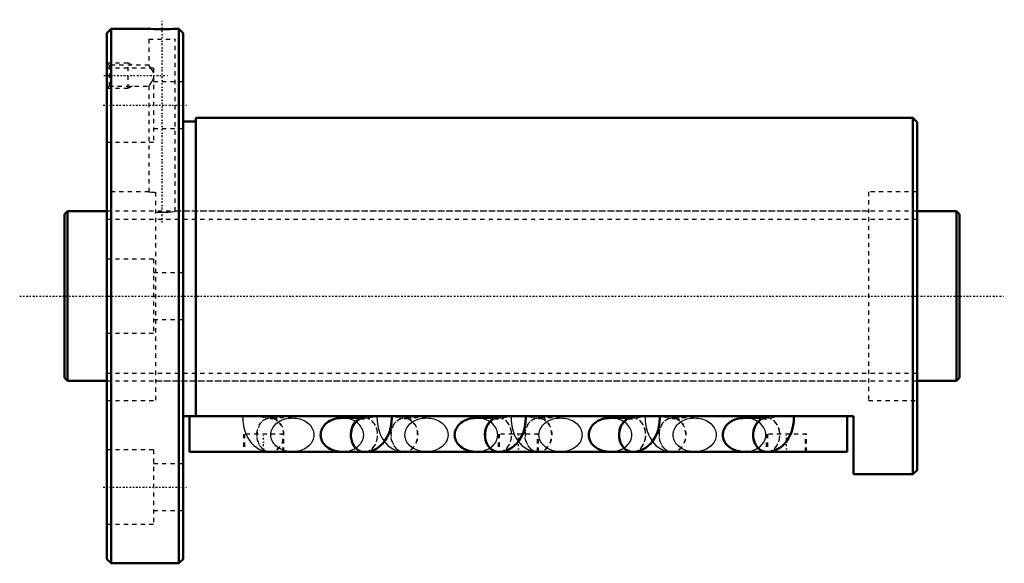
# Model space of a CAD drawing. Header units: millimetres. Extents: x -11 to 222, y -63 to 65.
import ezdxf

# ---------------------------------------------------------------- set-up
doc = ezdxf.new("R2010")
doc.units = ezdxf.units.MM
doc.linetypes.add('Center', pattern=[1.5, 0.45, -0.5, 0.05, -0.5])
doc.linetypes.add('Dashed', pattern=[2, 1, -1])
for name, color, linetype, lineweight in [('2d ConnectionPoints', 7, 'Continuous', 50), ('AM_0', 7, 'Continuous', 50), ('AM_5', 3, 'Continuous', 25), ('AM_7', 7, 'Center', 25), ('AM_9', 6, 'Dashed', 25)]:
    doc.layers.add(name, color=color, linetype=linetype, lineweight=lineweight)

# ---------------------------------------------------------------- blocks, each defined once
blk = doc.blocks.new('1_BIF4012V_10RR_Nut_0_in_BIF4012V_10RRG0_211LC0_000_4')
at = {"layer": 'AM_0'}
for p, q in [((11, 63), (10, 62)), ((19.9, 63), (11, 63)), ((11, 63), (11, -63)), ((27, 63), (26.06, 63)), ((28, 62), (27, 63)), ((27, 63), (27, -63)), ((10, 62), (10, -62)), ((28, 62), (28, -62)), ((200, 42), (31, 42)), ((31, 42), (31, -28.33)), ((201, 41), (200, 42)), ((200, 42), (200, -42)), ((31, 41.2), (28, 41.2)), ((201, 41), (201, -41)), ((186, -28.33), (28, -28.33)), ((29.5, -36.73), (29.5, -28.33)), ((69.14, -28.72), (65.46, -28.72)), ((100.75, -28.72), (97.06, -28.72)), ((132.35, -28.72), (128.66, -28.72)), ((163.95, -28.72), (160.26, -28.72)), ((184.5, -36.73), (184.5, -28.33)), ((186, -42), (186, -28.33)), ((70.46, -36.73), (29.5, -36.73)), ((65.46, -36.72), (70.37, -36.72)), ((184.5, -36.73), (70.84, -36.73)), ((97.06, -36.72), (102.06, -36.72)), ((128.66, -36.72), (133.66, -36.72)), ((160.26, -36.72), (165.26, -36.72)), ((200, -42), (201, -41)), ((186, -42), (200, -42)), ((10, -62), (11, -63)), ((27, -63), (28, -62)), ((11, -63), (27, -63))]:
    blk.add_line(p, q, dxfattribs=at)
for points in [[(26.1, 63), (26.02, 63), (25.61, 62.98), (24.92, 62.95), (24, 62.93), (22.97, 62.92), (21.95, 62.93), (21.04, 62.95), (20.36, 62.98), (19.97, 63), (19.9, 63)], [(65.46, -28.72), (65.02, -28.74), (64.58, -28.78), (64.15, -28.86), (63.72, -28.96), (63.31, -29.09), (62.92, -29.26), (62.55, -29.44), (62.2, -29.66), (61.87, -29.89), (61.57, -30.15), (61.3, -30.43), (61.06, -30.72), (60.86, -31.03), (60.69, -31.35), (60.56, -31.68), (60.46, -32.03), (60.4, -32.37), (60.38, -32.72), (60.4, -33.07), (60.46, -33.41), (60.56, -33.76), (60.69, -34.09), (60.86, -34.41), (61.06, -34.72), (61.3, -35.01), (61.57, -35.29), (61.87, -35.55), (62.2, -35.78), (62.55, -36), (62.92, -36.18), (63.31, -36.35), (63.72, -36.48), (64.15, -36.58), (64.58, -36.66), (65.02, -36.7), (65.46, -36.72)], [(69.11, -28.33), (69.14, -28.54), (69.14, -28.79), (69.13, -29.04), (69.09, -29.25), (69.04, -29.4), (69.02, -29.47), (69.01, -29.48)], [(69.01, -29.48), (69.03, -29.46), (69.1, -29.36), (69.26, -29.21), (69.54, -29.02), (69.59, -29)], [(70.68, -36.74), (71.39, -36.69), (72.08, -36.56), (72.74, -36.35), (73.37, -36.05), (73.96, -35.68), (74.52, -35.24), (75.03, -34.74), (75.5, -34.16), (75.92, -33.51), (76.29, -32.81), (76.59, -32.05), (76.84, -31.25), (77.01, -30.41), (77.11, -29.56), (77.14, -28.7), (77.14, -28.33)], [(97.06, -28.72), (96.62, -28.74), (96.18, -28.78), (95.75, -28.86), (95.32, -28.96), (94.91, -29.09), (94.52, -29.26), (94.15, -29.44), (93.8, -29.66), (93.47, -29.89), (93.17, -30.15), (92.9, -30.43), (92.66, -30.72), (92.46, -31.03), (92.29, -31.35), (92.16, -31.68), (92.06, -32.03), (92, -32.37), (91.98, -32.72), (92, -33.07), (92.06, -33.41), (92.16, -33.76), (92.29, -34.09), (92.46, -34.41), (92.66, -34.72), (92.9, -35.01), (93.17, -35.29), (93.47, -35.55), (93.8, -35.78), (94.15, -36), (94.52, -36.18), (94.91, -36.35), (95.32, -36.48), (95.75, -36.58), (96.18, -36.66), (96.62, -36.7), (97.06, -36.72)], [(100.72, -28.33), (100.75, -28.54), (100.75, -28.79), (100.74, -29.04), (100.7, -29.25), (100.65, -29.4), (100.62, -29.48), (100.62, -29.48)], [(102.28, -36.73), (102.99, -36.68), (103.67, -36.55), (104.33, -36.34), (104.96, -36.04), (105.56, -35.67), (106.11, -35.23), (106.62, -34.73), (107.09, -34.15), (107.51, -33.51), (107.88, -32.8), (108.19, -32.04), (108.43, -31.24), (108.6, -30.4), (108.7, -29.55), (108.73, -28.69), (108.73, -28.33)], [(128.66, -28.72), (128.22, -28.74), (127.78, -28.78), (127.35, -28.86), (126.92, -28.96), (126.51, -29.09), (126.12, -29.26), (125.75, -29.44), (125.4, -29.66), (125.07, -29.89), (124.77, -30.15), (124.5, -30.43), (124.26, -30.72), (124.06, -31.03), (123.89, -31.35), (123.76, -31.68), (123.66, -32.03), (123.6, -32.37), (123.58, -32.72), (123.6, -33.07), (123.66, -33.41), (123.76, -33.76), (123.89, -34.09), (124.06, -34.41), (124.26, -34.72), (124.5, -35.01), (124.77, -35.29), (125.07, -35.55), (125.4, -35.78), (125.75, -36), (126.12, -36.18), (126.51, -36.35), (126.92, -36.48), (127.35, -36.58), (127.78, -36.66), (128.22, -36.7), (128.66, -36.72)], [(132.32, -28.33), (132.35, -28.54), (132.35, -28.79), (132.34, -29.04), (132.3, -29.25), (132.25, -29.4), (132.22, -29.48), (132.22, -29.48)], [(133.88, -36.73), (134.59, -36.68), (135.27, -36.55), (135.93, -36.34), (136.56, -36.04), (137.16, -35.67), (137.71, -35.23), (138.22, -34.73), (138.69, -34.15), (139.11, -33.51), (139.48, -32.8), (139.79, -32.04), (140.03, -31.24), (140.2, -30.4), (140.3, -29.55), (140.33, -28.69), (140.33, -28.33)], [(160.26, -28.72), (159.82, -28.74), (159.38, -28.78), (158.95, -28.86), (158.52, -28.96), (158.11, -29.09), (157.72, -29.26), (157.35, -29.44), (157, -29.66), (156.67, -29.89), (156.37, -30.15), (156.1, -30.43), (155.86, -30.72), (155.66, -31.03), (155.49, -31.35), (155.36, -31.68), (155.26, -32.03), (155.2, -32.37), (155.18, -32.72), (155.2, -33.07), (155.26, -33.41), (155.36, -33.76), (155.49, -34.09), (155.66, -34.41), (155.86, -34.72), (156.1, -35.01), (156.37, -35.29), (156.67, -35.55), (157, -35.78), (157.35, -36), (157.72, -36.18), (158.11, -36.35), (158.52, -36.48), (158.95, -36.58), (159.38, -36.66), (159.82, -36.7), (160.26, -36.72)], [(163.92, -28.33), (163.95, -28.54), (163.95, -28.79), (163.94, -29.04), (163.9, -29.25), (163.85, -29.4), (163.82, -29.48), (163.82, -29.48)], [(165.48, -36.73), (166.19, -36.68), (166.87, -36.55), (167.53, -36.34), (168.16, -36.04), (168.76, -35.67), (169.31, -35.23), (169.82, -34.73), (170.29, -34.15), (170.71, -33.51), (171.08, -32.8), (171.39, -32.04), (171.63, -31.24), (171.8, -30.4), (171.9, -29.55), (171.93, -28.69), (171.93, -28.33)]]:
    blk.add_lwpolyline(points, dxfattribs=at)
for centre, major_axis, start_param, end_param in [((70.68, -32.74), (0, 4), 0.544478, 3.141693), ((70.68, -32.72), (0, -4), 3.687372, 4.714889), ((102.28, -32.72), (0, -4), 3.682413, 5.238154), ((102.28, -32.74), (0, 3.99), 0.540303, 3.142565), ((133.88, -32.72), (0, -4), 3.682413, 5.238154), ((133.88, -32.74), (0, 3.99), 0.540303, 3.142565), ((165.48, -32.72), (0, -4), 3.682413, 5.238154), ((165.48, -32.74), (0, 3.99), 0.540303, 3.142565)]:
    blk.add_ellipse(centre, major_axis=major_axis, ratio=0.788011, start_param=start_param, end_param=end_param, dxfattribs=at)
at = {"layer": 'AM_5', "linetype": 'Dashed'}
for p, q in [((10, 55), (15, 55)), ((15, 49), (15, 55)), ((16, 54.46), (15, 55)), ((10, 49), (15, 49)), ((16, 49.54), (15, 49))]:
    blk.add_line(p, q, dxfattribs=at)
at = {"layer": 'AM_7'}
for p, q in [((23, 17.32), (23, 65.17)), ((9.3, 52), (24.62, 52)), ((9.1, 45.03), (28.9, 45.03)), ((46.96, -36.94), (46.96, -32.32)), ((107, -36.94), (107, -32.32)), ((170.2, -36.94), (170.2, -32.32)), ((9.1, -45.03), (28.9, -45.03))]:
    blk.add_line(p, q, dxfattribs=at)
at = {"layer": 'AM_9'}
for p, q in [((19.9, 63), (19.9, 62.89)), ((26.1, 62.89), (19.9, 62.89)), ((26.1, 62.89), (26.1, 63)), ((19.9, 60.59), (26.1, 60.59)), ((19.9, 60.59), (19.9, 54.43)), ((26.1, 20), (26.1, 60.59)), ((10.54, 54.46), (10, 55)), ((21, 53.78), (10, 53.78)), ((19.92, 54.46), (10.54, 54.46)), ((10.54, 54.46), (10.54, 49.54)), ((21, 53.78), (21, 36.28)), ((10, 49), (10.54, 49.54)), ((10.54, 49.54), (19.9, 49.54)), ((19.9, 49.54), (19.9, 24.6)), ((28, 50.53), (21, 50.53)), ((21, 39.53), (28, 39.53)), ((10, 36.28), (21, 36.28)), ((19.92, 24.6), (10, 24.6)), ((21.45, 24.45), (21.45, -24.6)), ((189.55, 24.6), (189.55, -24.6)), ((201, 24.6), (189.55, 24.6)), ((189.55, 20), (26.07, 20)), ((21, 8.75), (10, 8.75)), ((21, 8.75), (21, -8.75)), ((28, 5.5), (21, 5.5)), ((21, -5.5), (28, -5.5)), ((10, -8.75), (21, -8.75)), ((21.45, -20), (189.55, -20)), ((10, -24.6), (21.45, -24.6)), ((189.55, -24.6), (201, -24.6)), ((49.37, -28.64), (47.45, -28.64)), ((49.48, -28.94), (47.56, -28.94)), ((53.74, -28.72), (48.52, -28.72)), ((49.46, -28.94), (49.52, -28.97)), ((49.52, -28.97), (49.6, -29.01)), ((70.68, -28.72), (69.14, -28.72)), ((69.59, -29), (69.67, -28.96)), ((69.67, -28.96), (69.72, -28.94)), ((69.7, -28.94), (71.67, -28.94)), ((69.8, -28.64), (71.77, -28.64)), ((80.97, -28.64), (79.05, -28.64)), ((81.08, -28.94), (79.16, -28.94)), ((85.34, -28.72), (80.12, -28.72)), ((81.06, -28.94), (81.12, -28.97)), ((81.12, -28.97), (81.2, -29.01)), ((102.28, -28.72), (100.75, -28.72)), ((101.19, -29.01), (101.28, -28.97)), ((101.28, -28.97), (101.34, -28.94)), ((101.32, -28.94), (103.24, -28.94)), ((101.43, -28.64), (103.35, -28.64)), ((112.57, -28.64), (110.65, -28.64)), ((112.68, -28.94), (110.76, -28.94)), ((116.94, -28.72), (111.72, -28.72)), ((112.66, -28.94), (112.72, -28.97)), ((112.72, -28.97), (112.8, -29.01)), ((133.88, -28.72), (132.35, -28.72)), ((132.79, -29.01), (132.88, -28.97)), ((132.88, -28.97), (132.94, -28.94)), ((132.92, -28.94), (134.84, -28.94)), ((133.03, -28.64), (134.95, -28.64)), ((144.17, -28.64), (142.25, -28.64)), ((144.28, -28.94), (142.36, -28.94)), ((148.54, -28.72), (143.32, -28.72)), ((144.26, -28.94), (144.32, -28.97)), ((144.32, -28.97), (144.4, -29.01)), ((165.48, -28.72), (163.95, -28.72)), ((164.39, -29.01), (164.48, -28.97)), ((164.48, -28.97), (164.54, -28.94)), ((164.52, -28.94), (166.44, -28.94)), ((164.63, -28.64), (166.55, -28.64)), ((51.71, -32.53), (42.21, -32.53)), ((42.21, -32.53), (42.21, -36.73)), ((42.46, -32.53), (42.46, -36.73)), ((51.46, -36.73), (51.46, -32.53)), ((51.71, -36.73), (51.71, -32.53)), ((111.75, -32.53), (102.25, -32.53)), ((102.25, -32.53), (102.25, -36.73)), ((102.5, -32.53), (102.5, -36.73)), ((111.5, -36.73), (111.5, -32.53)), ((111.75, -36.73), (111.75, -32.53)), ((174.95, -32.53), (165.45, -32.53)), ((165.45, -32.53), (165.45, -36.73)), ((165.7, -32.53), (165.7, -36.73)), ((174.7, -36.73), (174.7, -32.53)), ((174.95, -36.73), (174.95, -32.53)), ((21, -36.28), (10, -36.28)), ((21, -36.28), (21, -53.78)), ((48.52, -36.72), (53.74, -36.72)), ((70.37, -36.72), (70.68, -36.72)), ((70.84, -36.73), (70.46, -36.73)), ((80.12, -36.72), (85.34, -36.72)), ((102.06, -36.72), (102.28, -36.72)), ((111.4, -36.72), (111.5, -36.73)), ((111.5, -36.73), (111.72, -36.73)), ((111.72, -36.72), (116.94, -36.72)), ((133.66, -36.72), (133.88, -36.72)), ((143.32, -36.72), (148.54, -36.72)), ((165.26, -36.72), (165.48, -36.72)), ((28, -39.53), (21, -39.53)), ((21, -50.53), (28, -50.53)), ((10, -53.78), (21, -53.78))]:
    blk.add_line(p, q, dxfattribs=at)
for points in [[(21.02, 52.61), (20.88, 52.97), (20.46, 53.7), (20.26, 53.99), (20.08, 54.23), (19.92, 54.43), (19.9, 54.46)], [(19.9, 49.54), (19.98, 49.64), (20.19, 49.92), (20.59, 50.5), (20.79, 50.86), (20.98, 51.28), (21.01, 51.37)], [(19.9, 24.6), (20.04, 24.58), (20.51, 24.53), (21.26, 24.47), (21.45, 24.45)], [(21.45, 19.82), (22.42, 19.77), (23.45, 19.76), (24.43, 19.81), (25.25, 19.89), (25.83, 19.96), (26.09, 20), (26.1, 20)], [(42.07, -28.33), (42.07, -28.43), (42.08, -29.29), (42.16, -30.15), (42.32, -31), (42.55, -31.84), (42.85, -32.65), (43.24, -33.43), (43.66, -34.08), (44.12, -34.67), (44.64, -35.19), (45.19, -35.64), (45.78, -36.01), (46.39, -36.31), (47.1, -36.55), (47.82, -36.69), (48.52, -36.73)], [(53.74, -36.72), (53.3, -36.7), (52.86, -36.66), (52.43, -36.58), (52, -36.48), (51.6, -36.35), (51.2, -36.18), (50.83, -36), (50.48, -35.78), (50.15, -35.55), (49.85, -35.29), (49.58, -35.01), (49.34, -34.72), (49.14, -34.41), (48.97, -34.09), (48.84, -33.76), (48.74, -33.41), (48.68, -33.07), (48.66, -32.72), (48.68, -32.37), (48.74, -32.03), (48.84, -31.68), (48.97, -31.35), (49.14, -31.03), (49.34, -30.72), (49.58, -30.43), (49.85, -30.15), (50.15, -29.89), (50.48, -29.66), (50.83, -29.44), (51.2, -29.26), (51.6, -29.09), (52, -28.96), (52.43, -28.86), (52.86, -28.78), (53.3, -28.74), (53.74, -28.72)], [(49.69, -29.05), (49.9, -29.2), (50.07, -29.35), (50.16, -29.45), (50.18, -29.48)], [(50.05, -28.72), (50.05, -28.69), (50.06, -28.44), (50.08, -28.33)], [(50.15, -29.42), (50.12, -29.33), (50.08, -29.16), (50.05, -28.94), (50.05, -28.72)], [(50.18, -29.48), (50.18, -29.48), (50.16, -29.44), (50.15, -29.42)], [(53.74, -28.72), (54.18, -28.74), (54.62, -28.78), (55.05, -28.86), (55.48, -28.96), (55.89, -29.09), (56.28, -29.26), (56.65, -29.44), (57, -29.66), (57.33, -29.89), (57.63, -30.15), (57.9, -30.43), (58.14, -30.72), (58.34, -31.03), (58.51, -31.35), (58.64, -31.68), (58.74, -32.03), (58.8, -32.37), (58.82, -32.72)], [(70.54, -32.72), (70.52, -32.37), (70.46, -32.03), (70.36, -31.68), (70.23, -31.35), (70.06, -31.03), (69.86, -30.72), (69.62, -30.43), (69.35, -30.15), (69.05, -29.89), (68.72, -29.66), (68.37, -29.44), (68, -29.26), (67.6, -29.09), (67.2, -28.96), (66.77, -28.86), (66.34, -28.78), (65.9, -28.74), (65.46, -28.72)], [(73.67, -28.33), (73.67, -28.43), (73.68, -29.29), (73.76, -30.15), (73.92, -31), (74.15, -31.84), (74.45, -32.65), (74.84, -33.43), (75.26, -34.08), (75.4, -34.27)], [(85.34, -36.72), (84.9, -36.7), (84.46, -36.66), (84.03, -36.58), (83.6, -36.48), (83.2, -36.35), (82.8, -36.18), (82.43, -36), (82.08, -35.78), (81.75, -35.55), (81.45, -35.29), (81.18, -35.01), (80.94, -34.72), (80.74, -34.41), (80.57, -34.09), (80.44, -33.76), (80.34, -33.41), (80.28, -33.07), (80.26, -32.72), (80.28, -32.37), (80.34, -32.03), (80.44, -31.68), (80.57, -31.35), (80.74, -31.03), (80.94, -30.72), (81.18, -30.43), (81.45, -30.15), (81.75, -29.89), (82.08, -29.66), (82.43, -29.44), (82.8, -29.26), (83.2, -29.09), (83.6, -28.96), (84.03, -28.86), (84.46, -28.78), (84.9, -28.74), (85.34, -28.72)], [(81.29, -29.05), (81.5, -29.2), (81.67, -29.35), (81.76, -29.45), (81.78, -29.48)], [(81.65, -28.72), (81.65, -28.69), (81.66, -28.44), (81.68, -28.33)], [(81.75, -29.42), (81.72, -29.33), (81.68, -29.16), (81.65, -28.94), (81.65, -28.72)], [(81.78, -29.48), (81.78, -29.48), (81.76, -29.44), (81.75, -29.42)], [(85.34, -28.72), (85.78, -28.74), (86.22, -28.78), (86.65, -28.86), (87.08, -28.96), (87.49, -29.09), (87.88, -29.26), (88.25, -29.44), (88.6, -29.66), (88.93, -29.89), (89.23, -30.15), (89.5, -30.43), (89.74, -30.72), (89.94, -31.03), (90.11, -31.35), (90.24, -31.68), (90.34, -32.03), (90.4, -32.37), (90.42, -32.72)], [(102.14, -32.72), (102.12, -32.37), (102.06, -32.03), (101.96, -31.68), (101.83, -31.35), (101.66, -31.03), (101.46, -30.72), (101.22, -30.43), (100.95, -30.15), (100.65, -29.89), (100.32, -29.66), (99.97, -29.44), (99.6, -29.26), (99.2, -29.09), (98.8, -28.96), (98.37, -28.86), (97.94, -28.78), (97.5, -28.74), (97.06, -28.72)], [(100.62, -29.48), (100.63, -29.46), (100.7, -29.37), (100.87, -29.22), (101.14, -29.04), (101.19, -29.01)], [(105.27, -28.33), (105.27, -28.43), (105.28, -29.29), (105.36, -30.15), (105.52, -31), (105.75, -31.84), (106.05, -32.65), (106.44, -33.43), (106.86, -34.08), (106.99, -34.26)], [(116.94, -36.72), (116.5, -36.7), (116.06, -36.66), (115.63, -36.58), (115.2, -36.48), (114.8, -36.35), (114.4, -36.18), (114.03, -36), (113.68, -35.78), (113.35, -35.55), (113.05, -35.29), (112.78, -35.01), (112.54, -34.72), (112.34, -34.41), (112.17, -34.09), (112.04, -33.76), (111.94, -33.41), (111.88, -33.07), (111.86, -32.72), (111.88, -32.37), (111.94, -32.03), (112.04, -31.68), (112.17, -31.35), (112.34, -31.03), (112.54, -30.72), (112.78, -30.43), (113.05, -30.15), (113.35, -29.89), (113.68, -29.66), (114.03, -29.44), (114.4, -29.26), (114.8, -29.09), (115.2, -28.96), (115.63, -28.86), (116.06, -28.78), (116.5, -28.74), (116.94, -28.72)], [(112.89, -29.05), (113.1, -29.2), (113.27, -29.35), (113.36, -29.45), (113.38, -29.48)], [(113.25, -28.72), (113.25, -28.69), (113.26, -28.44), (113.28, -28.33)], [(113.35, -29.42), (113.32, -29.33), (113.28, -29.16), (113.25, -28.94), (113.25, -28.72)], [(113.38, -29.48), (113.38, -29.48), (113.36, -29.44), (113.35, -29.42)], [(116.94, -28.72), (117.38, -28.74), (117.82, -28.78), (118.25, -28.86), (118.68, -28.96), (119.09, -29.09), (119.48, -29.26), (119.85, -29.44), (120.2, -29.66), (120.53, -29.89), (120.83, -30.15), (121.1, -30.43), (121.34, -30.72), (121.54, -31.03), (121.71, -31.35), (121.84, -31.68), (121.94, -32.03), (122, -32.37), (122.02, -32.72)], [(133.74, -32.72), (133.72, -32.37), (133.66, -32.03), (133.56, -31.68), (133.43, -31.35), (133.26, -31.03), (133.06, -30.72), (132.82, -30.43), (132.55, -30.15), (132.25, -29.89), (131.92, -29.66), (131.57, -29.44), (131.2, -29.26), (130.8, -29.09), (130.4, -28.96), (129.97, -28.86), (129.54, -28.78), (129.1, -28.74), (128.66, -28.72)], [(132.22, -29.48), (132.23, -29.46), (132.3, -29.37), (132.47, -29.22), (132.74, -29.04), (132.79, -29.01)], [(136.87, -28.33), (136.87, -28.43), (136.88, -29.29), (136.96, -30.15), (137.12, -31), (137.35, -31.84), (137.65, -32.65), (138.04, -33.43), (138.46, -34.08), (138.59, -34.26)], [(148.54, -36.72), (148.1, -36.7), (147.66, -36.66), (147.23, -36.58), (146.8, -36.48), (146.4, -36.35), (146, -36.18), (145.63, -36), (145.28, -35.78), (144.95, -35.55), (144.65, -35.29), (144.38, -35.01), (144.14, -34.72), (143.94, -34.41), (143.77, -34.09), (143.64, -33.76), (143.54, -33.41), (143.48, -33.07), (143.46, -32.72), (143.48, -32.37), (143.54, -32.03), (143.64, -31.68), (143.77, -31.35), (143.94, -31.03), (144.14, -30.72), (144.38, -30.43), (144.65, -30.15), (144.95, -29.89), (145.28, -29.66), (145.63, -29.44), (146, -29.26), (146.4, -29.09), (146.8, -28.96), (147.23, -28.86), (147.66, -28.78), (148.1, -28.74), (148.54, -28.72)], [(144.46, -29.04), (144.7, -29.2), (144.87, -29.35), (144.96, -29.45), (144.98, -29.48)], [(144.85, -28.72), (144.85, -28.69), (144.86, -28.44), (144.88, -28.33)], [(144.95, -29.42), (144.92, -29.33), (144.88, -29.16), (144.85, -28.94), (144.85, -28.72)], [(144.98, -29.48), (144.98, -29.48), (144.96, -29.44), (144.95, -29.42)], [(148.54, -28.72), (148.98, -28.74), (149.42, -28.78), (149.85, -28.86), (150.28, -28.96), (150.69, -29.09), (151.08, -29.26), (151.45, -29.44), (151.8, -29.66), (152.13, -29.89), (152.43, -30.15), (152.7, -30.43), (152.94, -30.72), (153.14, -31.03), (153.31, -31.35), (153.44, -31.68), (153.54, -32.03), (153.6, -32.37), (153.62, -32.72)], [(165.34, -32.72), (165.32, -32.37), (165.26, -32.03), (165.16, -31.68), (165.03, -31.35), (164.86, -31.03), (164.66, -30.72), (164.42, -30.43), (164.15, -30.15), (163.85, -29.89), (163.52, -29.66), (163.17, -29.44), (162.8, -29.26), (162.4, -29.09), (162, -28.96), (161.57, -28.86), (161.14, -28.78), (160.7, -28.74), (160.26, -28.72)], [(163.82, -29.48), (163.83, -29.46), (163.9, -29.37), (164.07, -29.22), (164.34, -29.04), (164.39, -29.01)], [(58.82, -32.72), (58.8, -33.07), (58.74, -33.41), (58.64, -33.76), (58.51, -34.09), (58.34, -34.41), (58.14, -34.72), (57.9, -35.01), (57.63, -35.29), (57.33, -35.55), (57, -35.78), (56.65, -36), (56.28, -36.18), (55.89, -36.35), (55.48, -36.48), (55.05, -36.58), (54.62, -36.66), (54.18, -36.7), (53.74, -36.72)], [(65.46, -36.72), (65.9, -36.7), (66.34, -36.66), (66.77, -36.58), (67.2, -36.48), (67.6, -36.35), (68, -36.18), (68.37, -36), (68.72, -35.78), (69.05, -35.55), (69.35, -35.29), (69.62, -35.01), (69.86, -34.72), (70.06, -34.41), (70.23, -34.09), (70.36, -33.76), (70.46, -33.41), (70.52, -33.07), (70.54, -32.72)], [(75.4, -34.27), (75.72, -34.67), (76.24, -35.19), (76.79, -35.64), (77.38, -36.01), (77.99, -36.31), (78.7, -36.55), (79.42, -36.69), (80.12, -36.73)], [(90.42, -32.72), (90.4, -33.07), (90.34, -33.41), (90.24, -33.76), (90.11, -34.09), (89.94, -34.41), (89.74, -34.72), (89.5, -35.01), (89.23, -35.29), (88.93, -35.55), (88.6, -35.78), (88.25, -36), (87.88, -36.18), (87.49, -36.35), (87.08, -36.48), (86.65, -36.58), (86.22, -36.66), (85.78, -36.7), (85.34, -36.72)], [(97.06, -36.72), (97.5, -36.7), (97.94, -36.66), (98.37, -36.58), (98.8, -36.48), (99.2, -36.35), (99.6, -36.18), (99.97, -36), (100.32, -35.78), (100.65, -35.55), (100.95, -35.29), (101.22, -35.01), (101.46, -34.72), (101.66, -34.41), (101.83, -34.09), (101.96, -33.76), (102.06, -33.41), (102.12, -33.07), (102.14, -32.72)], [(106.99, -34.26), (107.32, -34.67), (107.84, -35.19), (108.39, -35.64), (108.98, -36.01), (109.59, -36.31), (110.3, -36.55), (111.02, -36.69), (111.4, -36.72)], [(122.02, -32.72), (122, -33.07), (121.94, -33.41), (121.84, -33.76), (121.71, -34.09), (121.54, -34.41), (121.34, -34.72), (121.1, -35.01), (120.83, -35.29), (120.53, -35.55), (120.2, -35.78), (119.85, -36), (119.48, -36.18), (119.09, -36.35), (118.68, -36.48), (118.25, -36.58), (117.82, -36.66), (117.38, -36.7), (116.94, -36.72)], [(128.66, -36.72), (129.1, -36.7), (129.54, -36.66), (129.97, -36.58), (130.4, -36.48), (130.8, -36.35), (131.2, -36.18), (131.57, -36), (131.92, -35.78), (132.25, -35.55), (132.55, -35.29), (132.82, -35.01), (133.06, -34.72), (133.26, -34.41), (133.43, -34.09), (133.56, -33.76), (133.66, -33.41), (133.72, -33.07), (133.74, -32.72)], [(138.59, -34.26), (138.92, -34.67), (139.44, -35.19), (139.99, -35.64), (140.58, -36.01), (141.19, -36.31), (141.9, -36.55), (142.62, -36.69), (143.32, -36.73)], [(153.62, -32.72), (153.6, -33.07), (153.54, -33.41), (153.44, -33.76), (153.31, -34.09), (153.14, -34.41), (152.94, -34.72), (152.7, -35.01), (152.43, -35.29), (152.13, -35.55), (151.8, -35.78), (151.45, -36), (151.08, -36.18), (150.69, -36.35), (150.28, -36.48), (149.85, -36.58), (149.42, -36.66), (148.98, -36.7), (148.54, -36.72)], [(160.26, -36.72), (160.7, -36.7), (161.14, -36.66), (161.57, -36.58), (162, -36.48), (162.4, -36.35), (162.8, -36.18), (163.17, -36), (163.52, -35.78), (163.85, -35.55), (164.15, -35.29), (164.42, -35.01), (164.66, -34.72), (164.86, -34.41), (165.03, -34.09), (165.16, -33.76), (165.26, -33.41), (165.32, -33.07), (165.34, -32.72)]]:
    blk.add_lwpolyline(points, dxfattribs=at)
for centre, major_axis, ratio, start_param, end_param in [((48.52, -32.74), (0, -3.99), 0.788011, 3.451437, 9.114933), ((46.39, -26.74), (-3.76, 1.34), 0.394005, 1.656301, 1.994954), ((47.56, -28.74), (0, 0.2), 0.615661, 1.047198, 3.141593), ((49.48, -28.74), (0, 0.2), 0.615661, 1.047198, 3.141593), ((46.39, -26.74), (-3.76, 1.34), 0.394005, 2.614643, 2.953296), ((70.68, -32.72), (0, -4), 0.788011, 4.714889, 9.970557), ((70.68, -32.74), (0, 4), 0.788011, 0.47947, 0.544478), ((72.81, -26.74), (-3.77, -1.34), 0.394005, 0.185005, 0.519234), ((70.68, -32.74), (0, 4), 0.788011, 0.31756, 0.348325), ((69.7, -28.74), (0, -0.2), 0.615661, 0, 2.094395), ((70.68, -32.74), (0, 4), 0.788011, 3.141693, 5.965625), ((71.67, -28.74), (0, -0.2), 0.615661, 0, 2.094395), ((72.81, -26.74), (-3.77, -1.34), 0.394005, 1.154355, 1.488583), ((80.12, -32.74), (0, -3.99), 0.788011, 3.451437, 9.114933), ((77.99, -26.74), (-3.76, 1.34), 0.394005, 1.656301, 1.994954), ((79.16, -28.74), (0, 0.2), 0.615661, 1.047198, 3.141593), ((81.08, -28.74), (0, 0.2), 0.615661, 1.047198, 3.141593), ((77.99, -26.74), (-3.76, 1.34), 0.394005, 2.614643, 2.953296), ((102.28, -32.72), (0, -4), 0.788011, 5.238154, 9.965598), ((102.28, -32.74), (0, 3.99), 0.788011, 0.379601, 0.540303), ((104.41, -26.74), (-3.76, -1.34), 0.394005, 0.188297, 0.526949), ((102.28, -32.74), (0, 3.99), 0.788011, 0.309845, 0.366128), ((101.32, -28.74), (0, -0.2), 0.615661, 0, 2.094395), ((102.28, -32.74), (0, 3.99), 0.788011, 3.142565, 5.973341), ((103.24, -28.74), (0, -0.2), 0.615661, 0, 2.094395), ((104.41, -26.74), (-3.76, -1.34), 0.394005, 1.146639, 1.485291), ((111.72, -32.74), (0, -3.99), 0.788011, 3.451437, 9.114933), ((109.59, -26.74), (-3.76, 1.34), 0.394005, 1.656301, 1.994954), ((110.76, -28.74), (0, 0.2), 0.615661, 1.047198, 3.141593), ((112.68, -28.74), (0, 0.2), 0.615661, 1.047198, 3.141593), ((109.59, -26.74), (-3.76, 1.34), 0.394005, 2.614643, 2.953296), ((133.88, -32.72), (0, -4), 0.788011, 5.238154, 9.965598), ((133.88, -32.74), (0, 3.99), 0.788011, 0.379601, 0.540303), ((136.01, -26.74), (-3.76, -1.34), 0.394005, 0.188297, 0.526949), ((133.88, -32.74), (0, 3.99), 0.788011, 0.309845, 0.366128), ((132.92, -28.74), (0, -0.2), 0.615661, 0, 2.094395), ((133.88, -32.74), (0, 3.99), 0.788011, 3.142565, 5.973341), ((134.84, -28.74), (0, -0.2), 0.615661, 6.283185, 8.37758), ((136.01, -26.74), (-3.76, -1.34), 0.394005, 1.146639, 1.485291), ((143.32, -32.74), (0, -3.99), 0.788011, 3.451437, 9.114933), ((141.19, -26.74), (-3.76, 1.34), 0.394005, 1.656301, 1.994954), ((142.36, -28.74), (0, 0.2), 0.615661, 1.047198, 3.141593), ((144.28, -28.74), (0, 0.2), 0.615661, 1.047198, 3.141593), ((141.19, -26.74), (-3.76, 1.34), 0.394005, 2.614643, 2.953296), ((165.48, -32.72), (0, -4), 0.788011, 5.238154, 9.965598), ((165.48, -32.74), (0, 3.99), 0.788011, 0.379601, 0.540303), ((167.61, -26.74), (-3.76, -1.34), 0.394005, 0.188297, 0.526949), ((165.48, -32.74), (0, 3.99), 0.788011, 0.309845, 0.366128), ((164.52, -28.74), (0, -0.2), 0.615661, 0, 2.094395), ((165.48, -32.74), (0, 3.99), 0.788011, 3.142565, 5.973341), ((166.44, -28.74), (0, -0.2), 0.615661, 0, 2.094395), ((167.61, -26.74), (-3.76, -1.34), 0.394005, 1.146639, 1.485291)]:
    blk.add_ellipse(centre, major_axis=major_axis, ratio=ratio, start_param=start_param, end_param=end_param, dxfattribs=at)
for centre in [(48.52, -32.72), (80.12, -32.72), (111.72, -32.72), (143.32, -32.72)]:
    blk.add_ellipse(centre, major_axis=(0, -4), ratio=0.788011, dxfattribs=at)
blk = doc.blocks.new('2_BIF4012V_10RR000_Shaft_0_in_BIF4012V_10RRG0_211LC0_000_4')
at = {"layer": 'AM_0'}
for p, q in [((0.7, 20), (0, 19.3)), ((0, 19.3), (0, -19.3)), ((0.7, 20), (0.7, -20)), ((10, 20), (0.7, 20)), ((210.3, 20), (201, 20)), ((211, 19.3), (210.3, 20)), ((210.3, 20), (210.3, -20)), ((211, 19.3), (211, -19.3)), ((0, -19.3), (0.7, -20)), ((0.7, -20), (10, -20)), ((201, -20), (210.3, -20)), ((210.3, -20), (211, -19.3))]:
    blk.add_line(p, q, dxfattribs=at)
at = {"layer": 'AM_5', "linetype": 'Dashed'}
for p, q in [((10, 18.1595), (201, 18.1595)), ((10, -18.1595), (201, -18.1595))]:
    blk.add_line(p, q, dxfattribs=at)
at = {"layer": 'AM_7'}
blk.add_line((-10.55, 0), (221.55, 0), dxfattribs=at)
at = {"layer": 'AM_9'}
for p, q in [((201, 20), (10, 20)), ((10, -20), (201, -20))]:
    blk.add_line(p, q, dxfattribs=at)

msp = doc.modelspace()

# ---------------------------------------------------------------- linework, layer by layer
at = {"layer": '2d ConnectionPoints'}
for p in [(0, 0), (10, 0)]:
    msp.add_point(p, dxfattribs=at)

# ---------------------------------------------------------------- block references
for name in ['1_BIF4012V_10RR_Nut_0_in_BIF4012V_10RRG0_211LC0_000_4', '2_BIF4012V_10RR000_Shaft_0_in_BIF4012V_10RRG0_211LC0_000_4']:
    msp.add_blockref(name, (0, 0))

doc.saveas('drawing.dxf')
